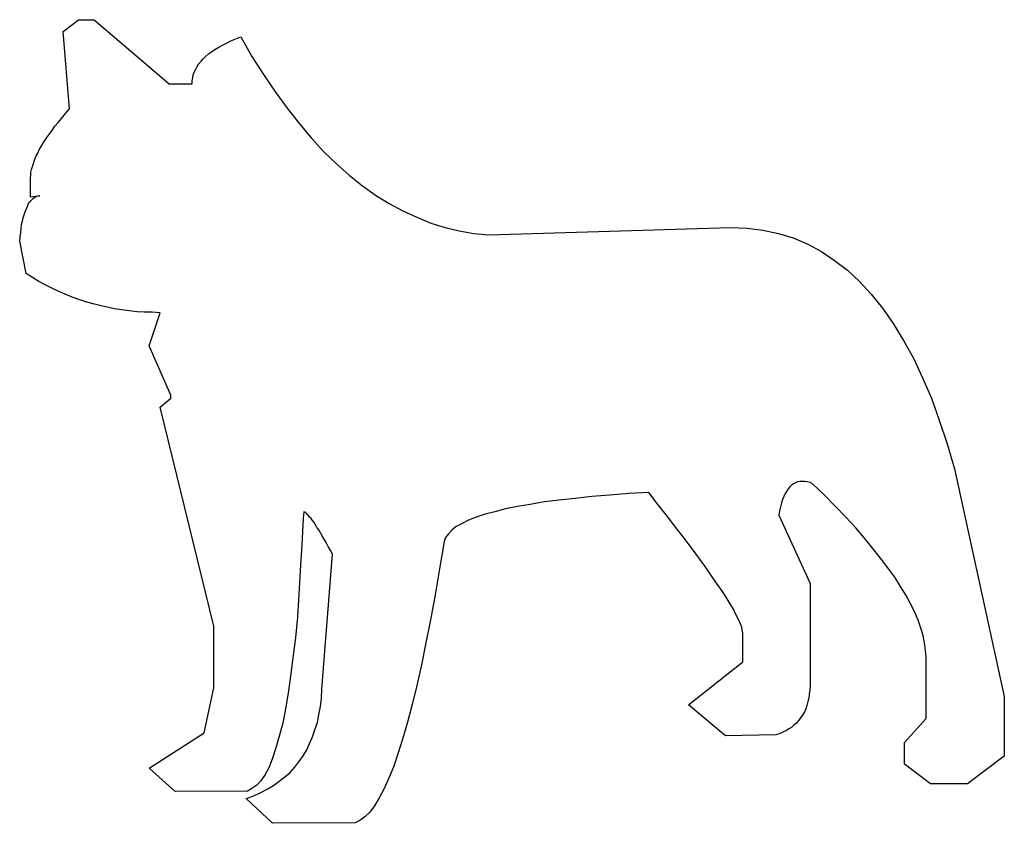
# Model space of a CAD drawing. Extents: x -0.14 to 1.83, y -0.31 to 1.3.
import ezdxf

# ---------------------------------------------------------------- set-up
doc = ezdxf.new("R2010")
doc.units = 0

msp = doc.modelspace()

# ---------------------------------------------------------------- linework, layer by layer
at = {"color": 0}
for p, q in [((-0.051758, 1.274414, 0.03), (-0.021484, 1.297852, 0.03)), ((-0.021484, 1.297852, 0.03), (0.009766, 1.297852, 0.03)), ((0.009766, 1.297852, 0.03), (0.160156, 1.169922, 0.03)), ((-0.039063, 1.120117, 0.03), (-0.051758, 1.274414, 0.03)), ((0.283203, 1.255859, 0.03), (0.292969, 1.259766, 0.03)), ((0.292969, 1.259766, 0.03), (0.302734, 1.263672, 0.03)), ((0.302734, 1.263672, 0.03), (0.325195, 1.224609, 0.03)), ((0.250977, 1.238281, 0.03), (0.258789, 1.243164, 0.03)), ((0.258789, 1.243164, 0.03), (0.266602, 1.24707, 0.03)), ((0.266602, 1.24707, 0.03), (0.274414, 1.250977, 0.03)), ((0.274414, 1.250977, 0.03), (0.283203, 1.255859, 0.03)), ((0.223633, 1.214844, 0.03), (0.227539, 1.219727, 0.03)), ((0.227539, 1.219727, 0.03), (0.232422, 1.224609, 0.03)), ((0.232422, 1.224609, 0.03), (0.238281, 1.229492, 0.03)), ((0.238281, 1.229492, 0.03), (0.244141, 1.233398, 0.03)), ((0.244141, 1.233398, 0.03), (0.250977, 1.238281, 0.03)), ((0.325195, 1.224609, 0.03), (0.348633, 1.188477, 0.03)), ((0.212891, 1.199219, 0.03), (0.21582, 1.204102, 0.03)), ((0.21582, 1.204102, 0.03), (0.21875, 1.208984, 0.03)), ((0.21875, 1.208984, 0.03), (0.223633, 1.214844, 0.03)), ((0.206055, 1.175781, 0.03), (0.207031, 1.181641, 0.03)), ((0.207031, 1.181641, 0.03), (0.208008, 1.1875, 0.03)), ((0.208008, 1.1875, 0.03), (0.209961, 1.193359, 0.03)), ((0.209961, 1.193359, 0.03), (0.212891, 1.199219, 0.03)), ((0.348633, 1.188477, 0.03), (0.37207, 1.15332, 0.03)), ((0.160156, 1.169922, 0.03), (0.206055, 1.169922, 0.03)), ((0.206055, 1.169922, 0.03), (0.206055, 1.175781, 0.03)), ((0.37207, 1.15332, 0.03), (0.395508, 1.121094, 0.03)), ((0.395508, 1.121094, 0.03), (0.419922, 1.089844, 0.03)), ((-0.061523, 1.092773, 0.03), (-0.054688, 1.101563, 0.03)), ((-0.054688, 1.101563, 0.03), (-0.046875, 1.110352, 0.03)), ((-0.046875, 1.110352, 0.03), (-0.039063, 1.120117, 0.03)), ((-0.074219, 1.076172, 0.03), (-0.068359, 1.084961, 0.03)), ((-0.068359, 1.084961, 0.03), (-0.061523, 1.092773, 0.03)), ((0.419922, 1.089844, 0.03), (0.444336, 1.061523, 0.03)), ((-0.085938, 1.060547, 0.03), (-0.080078, 1.068359, 0.03)), ((-0.080078, 1.068359, 0.03), (-0.074219, 1.076172, 0.03)), ((-0.099609, 1.038086, 0.03), (-0.095703, 1.044922, 0.03)), ((-0.095703, 1.044922, 0.03), (-0.09082, 1.052734, 0.03)), ((-0.09082, 1.052734, 0.03), (-0.085938, 1.060547, 0.03)), ((0.444336, 1.061523, 0.03), (0.46875, 1.03418, 0.03)), ((-0.109375, 1.017578, 0.03), (-0.106445, 1.024414, 0.03)), ((-0.106445, 1.024414, 0.03), (-0.102539, 1.03125, 0.03)), ((-0.102539, 1.03125, 0.03), (-0.099609, 1.038086, 0.03)), ((0.46875, 1.03418, 0.03), (0.494141, 1.009766, 0.03)), ((-0.115234, 0.999023, 0.03), (-0.113281, 1.004883, 0.03)), ((-0.113281, 1.004883, 0.03), (-0.111328, 1.010742, 0.03)), ((-0.111328, 1.010742, 0.03), (-0.109375, 1.017578, 0.03)), ((0.494141, 1.009766, 0.03), (0.519531, 0.987305, 0.03)), ((-0.117188, 0.982422, 0.03), (-0.116211, 0.987305, 0.03)), ((-0.116211, 0.993164, 0.03), (-0.115234, 0.999023, 0.03)), ((-0.116211, 0.987305, 0.03), (-0.116211, 0.993164, 0.03)), ((0.519531, 0.987305, 0.03), (0.545898, 0.96582, 0.03)), ((-0.117188, 0.943359, 0.03), (-0.117188, 0.982422, 0.03)), ((0.545898, 0.96582, 0.03), (0.572266, 0.947266, 0.03)), ((-0.098633, 0.946289, 0.03), (-0.117188, 0.943359, 0.03)), ((-0.108398, 0.943359, 0.03), (-0.105469, 0.945313, 0.03)), ((-0.105469, 0.945313, 0.03), (-0.102539, 0.946289, 0.03)), ((-0.102539, 0.946289, 0.03), (-0.098633, 0.946289, 0.03)), ((0.572266, 0.947266, 0.03), (0.599609, 0.930664, 0.03)), ((-0.124023, 0.923828, 0.03), (-0.12207, 0.928711, 0.03)), ((-0.12207, 0.928711, 0.03), (-0.120117, 0.932617, 0.03)), ((-0.120117, 0.932617, 0.03), (-0.117188, 0.935547, 0.03)), ((-0.117188, 0.935547, 0.03), (-0.114258, 0.938477, 0.03)), ((-0.114258, 0.938477, 0.03), (-0.111328, 0.941406, 0.03)), ((-0.111328, 0.941406, 0.03), (-0.108398, 0.943359, 0.03)), ((0.599609, 0.930664, 0.03), (0.626953, 0.916016, 0.03)), ((-0.131836, 0.902344, 0.03), (-0.129883, 0.908203, 0.03)), ((-0.129883, 0.908203, 0.03), (-0.12793, 0.914063, 0.03)), ((-0.12793, 0.914063, 0.03), (-0.125977, 0.918945, 0.03)), ((-0.125977, 0.918945, 0.03), (-0.124023, 0.923828, 0.03)), ((0.626953, 0.916016, 0.03), (0.654297, 0.90332, 0.03)), ((-0.135742, 0.880859, 0.03), (-0.134766, 0.888672, 0.03)), ((-0.134766, 0.888672, 0.03), (-0.132813, 0.895508, 0.03)), ((-0.132813, 0.895508, 0.03), (-0.131836, 0.902344, 0.03)), ((0.654297, 0.90332, 0.03), (0.682617, 0.891602, 0.03)), ((0.682617, 0.891602, 0.03), (0.710938, 0.882813, 0.03)), ((-0.137695, 0.864258, 0.03), (-0.136719, 0.873047, 0.03)), ((-0.136719, 0.873047, 0.03), (-0.135742, 0.880859, 0.03)), ((0.710938, 0.882813, 0.03), (0.739258, 0.875977, 0.03)), ((0.739258, 0.875977, 0.03), (0.768555, 0.871094, 0.03)), ((0.768555, 0.871094, 0.03), (0.797852, 0.868164, 0.03)), ((0.797852, 0.868164, 0.03), (1.28125, 0.882813, 0.03)), ((1.28125, 0.882813, 0.03), (1.314453, 0.881836, 0.03)), ((1.314453, 0.881836, 0.03), (1.345703, 0.87793, 0.03)), ((1.345703, 0.87793, 0.03), (1.376953, 0.871094, 0.03)), ((1.376953, 0.871094, 0.03), (1.40625, 0.862305, 0.03)), ((-0.138672, 0.855469, 0.03), (-0.137695, 0.864258, 0.03)), ((-0.125977, 0.791016, 0.03), (-0.138672, 0.855469, 0.03)), ((1.40625, 0.862305, 0.03), (1.435547, 0.849609, 0.03)), ((1.435547, 0.849609, 0.03), (1.462891, 0.834961, 0.03)), ((1.462891, 0.834961, 0.03), (1.489258, 0.817383, 0.03)), ((1.489258, 0.817383, 0.03), (1.514648, 0.797852, 0.03)), ((-0.113281, 0.783203, 0.03), (-0.125977, 0.791016, 0.03)), ((1.514648, 0.797852, 0.03), (1.539063, 0.775391, 0.03)), ((-0.100586, 0.775391, 0.03), (-0.113281, 0.783203, 0.03)), ((-0.087891, 0.768555, 0.03), (-0.100586, 0.775391, 0.03)), ((-0.074219, 0.761719, 0.03), (-0.087891, 0.768555, 0.03)), ((1.539063, 0.775391, 0.03), (1.5625, 0.75, 0.03)), ((-0.061523, 0.755859, 0.03), (-0.074219, 0.761719, 0.03)), ((-0.047852, 0.75, 0.03), (-0.061523, 0.755859, 0.03)), ((-0.03418, 0.744141, 0.03), (-0.047852, 0.75, 0.03)), ((1.5625, 0.75, 0.03), (1.584961, 0.72168, 0.03)), ((-0.020508, 0.739258, 0.03), (-0.03418, 0.744141, 0.03)), ((-0.006836, 0.734375, 0.03), (-0.020508, 0.739258, 0.03)), ((0.007813, 0.730469, 0.03), (-0.006836, 0.734375, 0.03)), ((0.021484, 0.727539, 0.03), (0.007813, 0.730469, 0.03)), ((0.036133, 0.723633, 0.03), (0.021484, 0.727539, 0.03)), ((0.050781, 0.720703, 0.03), (0.036133, 0.723633, 0.03)), ((0.06543, 0.71875, 0.03), (0.050781, 0.720703, 0.03)), ((0.080078, 0.716797, 0.03), (0.06543, 0.71875, 0.03)), ((0.095703, 0.714844, 0.03), (0.080078, 0.716797, 0.03)), ((0.110352, 0.713867, 0.03), (0.095703, 0.714844, 0.03)), ((0.125977, 0.713867, 0.03), (0.110352, 0.713867, 0.03)), ((0.120117, 0.646484, 0.03), (0.141602, 0.712891, 0.03)), ((0.141602, 0.712891, 0.03), (0.125977, 0.713867, 0.03)), ((0.141602, 0.712891, 0.03), (0.141602, 0.712891, 0.03)), ((1.584961, 0.72168, 0.03), (1.606445, 0.691406, 0.03)), ((1.606445, 0.691406, 0.03), (1.626953, 0.657227, 0.03)), ((1.626953, 0.657227, 0.03), (1.646484, 0.62207, 0.03)), ((0.163086, 0.547852, 0.03), (0.120117, 0.646484, 0.03)), ((1.646484, 0.62207, 0.03), (1.665039, 0.583008, 0.03)), ((1.665039, 0.583008, 0.03), (1.682617, 0.541992, 0.03)), ((0.141602, 0.524414, 0.03), (0.163086, 0.541992, 0.03)), ((0.163086, 0.541992, 0.03), (0.163086, 0.547852, 0.03)), ((1.682617, 0.541992, 0.03), (1.698242, 0.498047, 0.03)), ((0.249023, 0.086914, 0.03), (0.141602, 0.524414, 0.03)), ((1.698242, 0.498047, 0.03), (1.713867, 0.451172, 0.03)), ((1.713867, 0.451172, 0.03), (1.728516, 0.401367, 0.03)), ((1.728516, 0.401367, 0.03), (1.828125, -0.053711, 0.03)), ((1.415039, 0.375, 0.03), (1.411133, 0.373047, 0.03)), ((1.419922, 0.375977, 0.03), (1.415039, 0.375, 0.03)), ((1.424805, 0.375977, 0.03), (1.419922, 0.375977, 0.03)), ((1.429688, 0.375977, 0.03), (1.424805, 0.375977, 0.03)), ((1.43457, 0.375, 0.03), (1.429688, 0.375977, 0.03)), ((1.44043, 0.374023, 0.03), (1.43457, 0.375, 0.03)), ((1.445313, 0.371094, 0.03), (1.44043, 0.374023, 0.03)), ((1.393555, 0.356445, 0.03), (1.390625, 0.351563, 0.03)), ((1.396484, 0.361328, 0.03), (1.393555, 0.356445, 0.03)), ((1.399414, 0.365234, 0.03), (1.396484, 0.361328, 0.03)), ((1.40332, 0.368164, 0.03), (1.399414, 0.365234, 0.03)), ((1.407227, 0.371094, 0.03), (1.40332, 0.368164, 0.03)), ((1.411133, 0.373047, 0.03), (1.407227, 0.371094, 0.03)), ((1.46875, 0.348633, 0.03), (1.445313, 0.371094, 0.03)), ((0.90918, 0.334961, 0.03), (0.880859, 0.330078, 0.03)), ((0.938477, 0.338867, 0.03), (0.90918, 0.334961, 0.03)), ((0.970703, 0.341797, 0.03), (0.938477, 0.338867, 0.03)), ((1.003906, 0.345703, 0.03), (0.970703, 0.341797, 0.03)), ((1.040039, 0.348633, 0.03), (1.003906, 0.345703, 0.03)), ((1.078125, 0.351563, 0.03), (1.040039, 0.348633, 0.03)), ((1.118164, 0.353516, 0.03), (1.078125, 0.351563, 0.03)), ((1.136719, 0.329102, 0.03), (1.118164, 0.353516, 0.03)), ((1.384766, 0.339844, 0.03), (1.382813, 0.333008, 0.03)), ((1.387695, 0.345703, 0.03), (1.384766, 0.339844, 0.03)), ((1.390625, 0.351563, 0.03), (1.387695, 0.345703, 0.03)), ((1.491211, 0.326172, 0.03), (1.46875, 0.348633, 0.03)), ((0.428711, 0.31543, 0.03), (0.427734, 0.301758, 0.03)), ((0.430664, 0.314453, 0.03), (0.428711, 0.31543, 0.03)), ((0.810547, 0.31543, 0.03), (0.791016, 0.310547, 0.03)), ((0.832031, 0.321289, 0.03), (0.810547, 0.31543, 0.03)), ((0.855469, 0.326172, 0.03), (0.832031, 0.321289, 0.03)), ((0.880859, 0.330078, 0.03), (0.855469, 0.326172, 0.03)), ((1.155273, 0.305664, 0.03), (1.136719, 0.329102, 0.03)), ((1.378906, 0.317383, 0.03), (1.37793, 0.308594, 0.03)), ((1.380859, 0.325195, 0.03), (1.378906, 0.317383, 0.03)), ((1.382813, 0.333008, 0.03), (1.380859, 0.325195, 0.03)), ((1.511719, 0.304688, 0.03), (1.491211, 0.326172, 0.03)), ((0.427734, 0.301758, 0.03), (0.424805, 0.249023, 0.03)), ((0.432617, 0.313477, 0.03), (0.430664, 0.314453, 0.03)), ((0.43457, 0.311523, 0.03), (0.432617, 0.313477, 0.03)), ((0.436523, 0.30957, 0.03), (0.43457, 0.311523, 0.03)), ((0.438477, 0.307617, 0.03), (0.436523, 0.30957, 0.03)), ((0.44043, 0.304688, 0.03), (0.438477, 0.307617, 0.03)), ((0.443359, 0.301758, 0.03), (0.44043, 0.304688, 0.03)), ((0.446289, 0.297852, 0.03), (0.443359, 0.301758, 0.03)), ((0.449219, 0.293945, 0.03), (0.446289, 0.297852, 0.03)), ((0.757813, 0.298828, 0.03), (0.745117, 0.291992, 0.03)), ((0.773438, 0.304688, 0.03), (0.757813, 0.298828, 0.03)), ((0.791016, 0.310547, 0.03), (0.773438, 0.304688, 0.03)), ((1.171875, 0.28418, 0.03), (1.155273, 0.305664, 0.03)), ((1.37793, 0.308594, 0.03), (1.44043, 0.171875, 0.03)), ((1.53125, 0.283203, 0.03), (1.511719, 0.304688, 0.03)), ((0.452148, 0.289063, 0.03), (0.449219, 0.293945, 0.03)), ((0.455078, 0.28418, 0.03), (0.452148, 0.289063, 0.03)), ((0.458984, 0.279297, 0.03), (0.455078, 0.28418, 0.03)), ((0.461914, 0.273438, 0.03), (0.458984, 0.279297, 0.03)), ((0.724609, 0.27832, 0.03), (0.717773, 0.271484, 0.03)), ((0.733398, 0.286133, 0.03), (0.724609, 0.27832, 0.03)), ((0.745117, 0.291992, 0.03), (0.733398, 0.286133, 0.03)), ((1.188477, 0.262695, 0.03), (1.171875, 0.28418, 0.03)), ((1.548828, 0.262695, 0.03), (1.53125, 0.283203, 0.03)), ((0.46582, 0.267578, 0.03), (0.461914, 0.273438, 0.03)), ((0.469727, 0.260742, 0.03), (0.46582, 0.267578, 0.03)), ((0.473633, 0.253906, 0.03), (0.469727, 0.260742, 0.03)), ((0.708984, 0.255859, 0.03), (0.700195, 0.201172, 0.03)), ((0.711914, 0.263672, 0.03), (0.708984, 0.255859, 0.03)), ((0.717773, 0.271484, 0.03), (0.711914, 0.263672, 0.03)), ((1.203125, 0.243164, 0.03), (1.188477, 0.262695, 0.03)), ((1.56543, 0.242188, 0.03), (1.548828, 0.262695, 0.03)), ((0.424805, 0.249023, 0.03), (0.421875, 0.198242, 0.03)), ((0.477539, 0.246094, 0.03), (0.473633, 0.253906, 0.03)), ((0.482422, 0.238281, 0.03), (0.477539, 0.246094, 0.03)), ((0.486328, 0.230469, 0.03), (0.482422, 0.238281, 0.03)), ((1.217773, 0.223633, 0.03), (1.203125, 0.243164, 0.03)), ((1.581055, 0.222656, 0.03), (1.56543, 0.242188, 0.03)), ((0.464844, -0.039063, 0.03), (0.486328, 0.230469, 0.03)), ((1.230469, 0.206055, 0.03), (1.217773, 0.223633, 0.03)), ((1.595703, 0.203125, 0.03), (1.581055, 0.222656, 0.03)), ((0.421875, 0.198242, 0.03), (0.418945, 0.150391, 0.03)), ((0.700195, 0.201172, 0.03), (0.691406, 0.149414, 0.03)), ((1.242188, 0.189453, 0.03), (1.230469, 0.206055, 0.03)), ((1.609375, 0.18457, 0.03), (1.595703, 0.203125, 0.03)), ((1.25293, 0.172852, 0.03), (1.242188, 0.189453, 0.03)), ((1.621094, 0.166016, 0.03), (1.609375, 0.18457, 0.03)), ((1.263672, 0.158203, 0.03), (1.25293, 0.172852, 0.03)), ((1.272461, 0.144531, 0.03), (1.263672, 0.158203, 0.03)), ((1.44043, 0.171875, 0.03), (1.44043, -0.022461, 0.03)), ((1.631836, 0.148438, 0.03), (1.621094, 0.166016, 0.03)), ((0.418945, 0.150391, 0.03), (0.416016, 0.105469, 0.03)), ((0.691406, 0.149414, 0.03), (0.681641, 0.099609, 0.03)), ((1.280273, 0.131836, 0.03), (1.272461, 0.144531, 0.03)), ((1.640625, 0.131836, 0.03), (1.631836, 0.148438, 0.03)), ((1.287109, 0.121094, 0.03), (1.280273, 0.131836, 0.03)), ((1.291992, 0.110352, 0.03), (1.287109, 0.121094, 0.03)), ((1.649414, 0.115234, 0.03), (1.640625, 0.131836, 0.03)), ((0.416016, 0.105469, 0.03), (0.412109, 0.063477, 0.03)), ((0.681641, 0.099609, 0.03), (0.672852, 0.053711, 0.03)), ((1.296875, 0.100586, 0.03), (1.291992, 0.110352, 0.03)), ((1.300781, 0.092773, 0.03), (1.296875, 0.100586, 0.03)), ((1.65625, 0.098633, 0.03), (1.649414, 0.115234, 0.03)), ((1.661133, 0.083008, 0.03), (1.65625, 0.098633, 0.03)), ((0.249023, -0.036133, 0.03), (0.249023, 0.086914, 0.03)), ((1.303711, 0.084961, 0.03), (1.300781, 0.092773, 0.03)), ((1.304688, 0.079102, 0.03), (1.303711, 0.084961, 0.03)), ((1.305664, 0.073242, 0.03), (1.304688, 0.079102, 0.03)), ((1.666016, 0.068359, 0.03), (1.661133, 0.083008, 0.03)), ((0.412109, 0.063477, 0.03), (0.407227, 0.023438, 0.03)), ((1.305664, 0.015625, 0.03), (1.305664, 0.073242, 0.03)), ((1.668945, 0.053711, 0.03), (1.666016, 0.068359, 0.03)), ((0.672852, 0.053711, 0.03), (0.664063, 0.009766, 0.03)), ((1.670898, 0.039063, 0.03), (1.668945, 0.053711, 0.03)), ((0.407227, 0.023438, 0.03), (0.402344, -0.012695, 0.03)), ((1.671875, 0.025391, 0.03), (1.670898, 0.039063, 0.03)), ((1.671875, -0.097656, 0.03), (1.671875, 0.025391, 0.03)), ((0.664063, 0.009766, 0.03), (0.654297, -0.03125, 0.03)), ((1.197266, -0.070313, 0.03), (1.305664, 0.015625, 0.03)), ((0.402344, -0.012695, 0.03), (0.397461, -0.046875, 0.03)), ((0.229492, -0.125977, 0.03), (0.249023, -0.036133, 0.03)), ((0.463867, -0.056641, 0.03), (0.464844, -0.039063, 0.03)), ((0.654297, -0.03125, 0.03), (0.645508, -0.069336, 0.03)), ((1.44043, -0.03125, 0.03), (1.439453, -0.040039, 0.03)), ((1.44043, -0.022461, 0.03), (1.44043, -0.03125, 0.03)), ((0.397461, -0.046875, 0.03), (0.392578, -0.078125, 0.03)), ((0.461914, -0.073242, 0.03), (0.463867, -0.056641, 0.03)), ((1.4375, -0.056641, 0.03), (1.435547, -0.063477, 0.03)), ((1.438477, -0.048828, 0.03), (1.4375, -0.056641, 0.03)), ((1.439453, -0.040039, 0.03), (1.438477, -0.048828, 0.03)), ((1.828125, -0.053711, 0.03), (1.828125, -0.172852, 0.03)), ((0.392578, -0.078125, 0.03), (0.386719, -0.106445, 0.03)), ((0.458984, -0.089844, 0.03), (0.461914, -0.073242, 0.03)), ((0.645508, -0.069336, 0.03), (0.635742, -0.104492, 0.03)), ((1.271484, -0.131836, 0.03), (1.197266, -0.070313, 0.03)), ((1.431641, -0.078125, 0.03), (1.428711, -0.083984, 0.03)), ((1.433594, -0.071289, 0.03), (1.431641, -0.078125, 0.03)), ((1.435547, -0.063477, 0.03), (1.433594, -0.071289, 0.03)), ((0.456055, -0.105469, 0.03), (0.458984, -0.089844, 0.03)), ((1.421875, -0.095703, 0.03), (1.416992, -0.101563, 0.03)), ((1.424805, -0.09082, 0.03), (1.421875, -0.095703, 0.03)), ((1.428711, -0.083984, 0.03), (1.424805, -0.09082, 0.03)), ((1.628906, -0.145508, 0.03), (1.671875, -0.097656, 0.03)), ((0.386719, -0.106445, 0.03), (0.379883, -0.132813, 0.03)), ((0.451172, -0.120117, 0.03), (0.456055, -0.105469, 0.03)), ((0.635742, -0.104492, 0.03), (0.626953, -0.136719, 0.03)), ((1.40332, -0.115234, 0.03), (1.397461, -0.118164, 0.03)), ((1.408203, -0.110352, 0.03), (1.40332, -0.115234, 0.03)), ((1.413086, -0.106445, 0.03), (1.408203, -0.110352, 0.03)), ((1.416992, -0.101563, 0.03), (1.413086, -0.106445, 0.03)), ((0.120117, -0.196289, 0.03), (0.229492, -0.125977, 0.03)), ((0.379883, -0.132813, 0.03), (0.373047, -0.15625, 0.03)), ((0.44043, -0.147461, 0.03), (0.446289, -0.133789, 0.03)), ((0.446289, -0.133789, 0.03), (0.451172, -0.120117, 0.03)), ((0.626953, -0.136719, 0.03), (0.617188, -0.166016, 0.03)), ((1.37207, -0.129883, 0.03), (1.271484, -0.131836, 0.03)), ((1.378906, -0.12793, 0.03), (1.37207, -0.129883, 0.03)), ((1.385742, -0.125, 0.03), (1.378906, -0.12793, 0.03)), ((1.391602, -0.12207, 0.03), (1.385742, -0.125, 0.03)), ((1.397461, -0.118164, 0.03), (1.391602, -0.12207, 0.03)), ((0.373047, -0.15625, 0.03), (0.366211, -0.176758, 0.03)), ((0.43457, -0.160156, 0.03), (0.44043, -0.147461, 0.03)), ((1.628906, -0.188477, 0.03), (1.628906, -0.145508, 0.03)), ((0.366211, -0.176758, 0.03), (0.359375, -0.194336, 0.03)), ((0.418945, -0.183594, 0.03), (0.427734, -0.171875, 0.03)), ((0.427734, -0.171875, 0.03), (0.43457, -0.160156, 0.03)), ((0.617188, -0.166016, 0.03), (0.608398, -0.192383, 0.03)), ((1.828125, -0.172852, 0.03), (1.754883, -0.227539, 0.03)), ((0.171875, -0.243164, 0.03), (0.120117, -0.196289, 0.03)), ((0.359375, -0.194336, 0.03), (0.351563, -0.208984, 0.03)), ((0.401367, -0.205078, 0.03), (0.411133, -0.194336, 0.03)), ((0.411133, -0.194336, 0.03), (0.418945, -0.183594, 0.03)), ((0.608398, -0.192383, 0.03), (0.598633, -0.216797, 0.03)), ((1.680664, -0.227539, 0.03), (1.628906, -0.188477, 0.03)), ((0.351563, -0.208984, 0.03), (0.342773, -0.22168, 0.03)), ((0.379883, -0.222656, 0.03), (0.390625, -0.213867, 0.03)), ((0.390625, -0.213867, 0.03), (0.401367, -0.205078, 0.03)), ((0.334961, -0.230469, 0.03), (0.325195, -0.237305, 0.03)), ((0.342773, -0.22168, 0.03), (0.334961, -0.230469, 0.03)), ((0.355469, -0.238281, 0.03), (0.368164, -0.231445, 0.03)), ((0.368164, -0.231445, 0.03), (0.379883, -0.222656, 0.03)), ((0.598633, -0.216797, 0.03), (0.588867, -0.238281, 0.03)), ((1.754883, -0.227539, 0.03), (1.680664, -0.227539, 0.03)), ((0.316406, -0.242188, 0.03), (0.171875, -0.243164, 0.03)), ((0.313477, -0.256836, 0.03), (0.329102, -0.251953, 0.03)), ((0.325195, -0.237305, 0.03), (0.316406, -0.242188, 0.03)), ((0.329102, -0.251953, 0.03), (0.342773, -0.245117, 0.03)), ((0.342773, -0.245117, 0.03), (0.355469, -0.238281, 0.03)), ((0.588867, -0.238281, 0.03), (0.579102, -0.255859, 0.03)), ((0.366211, -0.306641, 0.03), (0.313477, -0.256836, 0.03)), ((0.570313, -0.271484, 0.03), (0.560547, -0.28418, 0.03)), ((0.579102, -0.255859, 0.03), (0.570313, -0.271484, 0.03)), ((0.550781, -0.293945, 0.03), (0.541016, -0.300781, 0.03)), ((0.560547, -0.28418, 0.03), (0.550781, -0.293945, 0.03)), ((0.53125, -0.305664, 0.03), (0.366211, -0.306641, 0.03)), ((0.541016, -0.300781, 0.03), (0.53125, -0.305664, 0.03))]:
    msp.add_line(p, q, dxfattribs=at)

doc.saveas('drawing.dxf')
